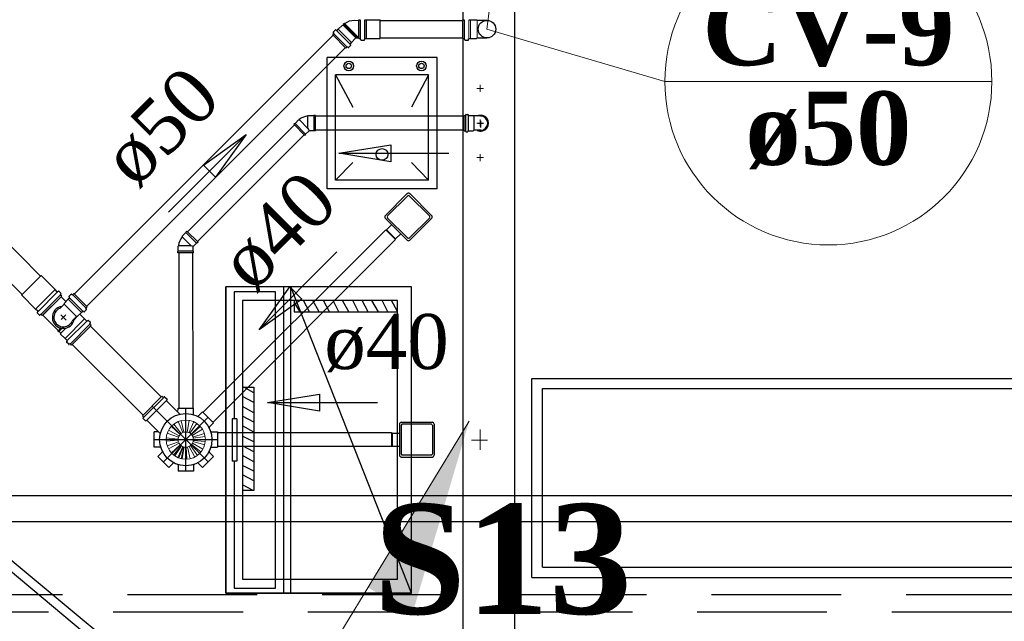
# Model space of a CAD drawing. Header units: millimetres. Extents: x 335 to 739279, y -1 to 84.
# Tile 79 of 244: x 376.54 to 380.34, y 22.6 to 24.92. Entities that reach past the tile are written whole.
import ezdxf

# ---------------------------------------------------------------- set-up
doc = ezdxf.new("R2010")
doc.units = ezdxf.units.MM
doc.header["$MEASUREMENT"] = 0
doc.linetypes.add('DASHDOT', pattern=[25.4, 12.7, -6.35, 0, -6.35])
doc.linetypes.add('Dashed', pattern=[0.75, 0.5, -0.25])
for name, color, linetype, lineweight in [('CV-Colunas', 7, 'Continuous', 20), ('CV-Indicação coluna', 5, 'Continuous', 20), ('CV-Sentido tubo', 7, 'Continuous', 20), ('CV-Seção tubo', 1, 'Continuous', 30), ('CV-Textos coluna', 7, 'Continuous', 20), ('CV-Textos tubo', 7, 'Continuous', 20), ('Nível 1', 7, 'Continuous', 5), ('Simbolos', 1, 'Continuous', 30), ('SIMBOLOS INT', 8, 'Continuous', 5), ('Simbolos_int', 1, 'Continuous', 30), ('Textos', 7, 'Continuous', 5), ('TQ-Sentido tubo', 7, 'Continuous', 20), ('TQ-Seção tubo', 1, 'Continuous', 30), ('TQ-Textos tubo', 7, 'Continuous', 20)]:
    doc.layers.add(name, color=color, linetype=linetype, lineweight=lineweight)
doc.styles.add('TimesNewRoman', font='times.ttf')
doc.styles.add('TimesNewRomanN', font='timesbd.ttf')
doc.dimstyles.get("Standard").update_dxf_attribs({"dimtxt": 0.18, "dimasz": 0.18, "dimexe": 0.18, "dimexo": 0.0625, "dimgap": 0.09, "dimtad": 0, "dimtih": 1, "dimtoh": 1, "dimdec": 4, "dimzin": 0, "dimdsep": 46, "dimtxsty": 'Standard', "dimcen": 0.09, "dimadec": 0, "dimazin": 0, "dimtfac": 1, "dimtdec": 4, "dimtofl": 0, "dimtmove": 0, "dimatfit": 3, "dimfxl": 0, "dimtolj": 1, "dimtzin": 0, "dimarcsym": 0})

msp = doc.modelspace()

# ---------------------------------------------------------------- hatches: boundary and pattern name
at = {"layer": 'CV-Colunas', "linetype": 'Continuous'}
msp.add_hatch(color=256, dxfattribs=at).paths.add_polyline_path([(377.8834, 22.7317), (378.0543, 22.6277), (378.2736, 23.3723), (377.8834, 22.7317)])

# ---------------------------------------------------------------- linework, layer by layer
at = {"color": 7}
for p, q in [((378.2488, 25.0839), (378.2488, 22.5099)), ((378.5148, 22.7699), (378.5148, 23.5369)), ((378.5148, 23.5369), (380.6368, 23.5369)), ((378.5558, 22.8089), (378.5558, 23.4979)), ((378.5558, 23.4979), (380.6368, 23.4979)), ((378.5558, 22.8089), (380.6368, 22.8089)), ((378.5148, 22.7699), (380.6368, 22.7699))]:
    msp.add_line(p, q, dxfattribs=at)
at = {"color": 8}
for p, q in [((377.7258, 24.2679), (377.7258, 24.7729)), ((378.1498, 24.7729), (377.7258, 24.7729)), ((378.1498, 24.2679), (378.1498, 24.7729)), ((378.1168, 24.7069), (377.7588, 24.7069)), ((377.7588, 24.3009), (377.7588, 24.7069)), ((377.7588, 24.7069), (377.8248, 24.5819)), ((378.1168, 24.7069), (378.0518, 24.5819)), ((378.1168, 24.3009), (378.1168, 24.7069)), ((377.7588, 24.3009), (377.8248, 24.3689)), ((378.1168, 24.3009), (378.0518, 24.3689)), ((378.1168, 24.3009), (377.7588, 24.3009)), ((378.1498, 24.2679), (377.7258, 24.2679)), ((377.3358, 23.8899), (377.3358, 22.7089)), ((378.0518, 23.8899), (377.3358, 23.8899)), ((377.3358, 22.7089), (377.3358, 23.8899)), ((378.0518, 23.8899), (377.3358, 23.8899)), ((377.3678, 23.8699), (377.3678, 23.3809)), ((377.5278, 23.8699), (377.3678, 23.8699)), ((377.5278, 22.7289), (377.5278, 23.8699)), ((377.5588, 22.7089), (377.5588, 23.8899)), ((378.0518, 22.7089), (377.5858, 23.8899)), ((377.5858, 22.7089), (377.5858, 23.8899)), ((378.0518, 22.7089), (378.0518, 23.8899)), ((377.9978, 23.8369), (377.3998, 23.8369)), ((377.3998, 23.8369), (377.3998, 22.7629)), ((377.5998, 23.8369), (377.5998, 23.7939)), ((377.6218, 23.7939), (377.5998, 23.8309)), ((377.6588, 23.7939), (377.6348, 23.8369)), ((377.6958, 23.7939), (377.6718, 23.8369)), ((377.7348, 23.7939), (377.7118, 23.8369)), ((377.7708, 23.7939), (377.7498, 23.8369)), ((377.8098, 23.7939), (377.7858, 23.8369)), ((377.8468, 23.7939), (377.8248, 23.8369)), ((377.8848, 23.7939), (377.8618, 23.8369)), ((377.9248, 23.7939), (377.8988, 23.8369)), ((377.9608, 23.7939), (377.9378, 23.8369)), ((377.9978, 23.7949), (377.9738, 23.8369)), ((377.9978, 23.7939), (377.9978, 23.8369)), ((377.9978, 22.7629), (377.9978, 23.8369)), ((377.5998, 23.7939), (377.9978, 23.7939)), ((377.3998, 23.5029), (377.4438, 23.5029)), ((377.4438, 23.4809), (377.4048, 23.5029)), ((377.4438, 23.5029), (377.4438, 23.1049)), ((377.4438, 23.4439), (377.3998, 23.4669)), ((377.4438, 23.4039), (377.3998, 23.4289)), ((377.3788, 23.3809), (377.3608, 23.3809)), ((377.3608, 23.3809), (377.3608, 23.2179)), ((377.3788, 23.3809), (377.3788, 23.2179)), ((377.4438, 23.3679), (377.3998, 23.3909)), ((377.4438, 23.3299), (377.3998, 23.3539)), ((377.4438, 23.2919), (377.3998, 23.3139)), ((377.4438, 23.2539), (377.3998, 23.2769)), ((377.4438, 23.2159), (377.3998, 23.2399)), ((377.3788, 23.2179), (377.3608, 23.2179)), ((377.3678, 23.2179), (377.3678, 22.7289)), ((377.4438, 23.1789), (377.3998, 23.2009)), ((377.4438, 23.1419), (377.3998, 23.1649)), ((377.4408, 23.1049), (377.3998, 23.1269)), ((377.4438, 23.1049), (377.3998, 23.1049)), ((377.3678, 22.7289), (377.5278, 22.7289)), ((377.3998, 22.7629), (377.9978, 22.7629)), ((378.0518, 22.7089), (377.3358, 22.7089)), ((377.3358, 22.7089), (378.0518, 22.7089))]:
    msp.add_line(p, q, dxfattribs=at)
at = {"color": 7}
msp.add_lwpolyline([(378.2488, 22.5099), (378.4498, 22.5099), (378.4498, 25.0839)], dxfattribs=at)
at = {"color": 7, "linetype": 'Continuous'}
msp.add_lwpolyline([(376.1968, 23.0949), (376.1778, 23.0699), (376.9908, 22.3899), (377.0128, 22.4159), (376.1968, 23.0949)], close=True, dxfattribs=at)
at = {"color": 8}
for centre, radius in [((377.8098, 24.7409), 0.0186), ((377.8098, 24.7409), 0.0105), ((378.0898, 24.7409), 0.0186), ((378.0898, 24.7409), 0.0105), ((377.9378, 24.3999), 0.0225)]:
    msp.add_circle(centre, radius, dxfattribs=at)
at = {"layer": 'CV-Colunas', "linetype": 'Continuous'}
for p, q in [((378.342, 24.8828), (378.5354, 26.3703)), ((377.4933, 22.0911), (378.2736, 23.3723))]:
    msp.add_line(p, q, dxfattribs=at)
at = {"layer": 'CV-Indicação coluna'}
for p, q in [((378.342, 24.8828), (379.0276, 24.681)), ((379.0276, 24.681), (380.2876, 24.681))]:
    msp.add_line(p, q, dxfattribs=at)
msp.add_circle((379.6576, 24.681), 0.63, dxfattribs=at)
at = {"layer": 'CV-Seção tubo'}
for p, q in [((377.931, 24.9161), (378.249, 24.9161)), ((376.7521, 23.8616), (377.7495, 24.859)), ((377.931, 24.8494), (378.249, 24.8494)), ((376.7993, 23.8144), (377.7966, 24.8118))]:
    msp.add_line(p, q, dxfattribs=at)
at = {"layer": 'Nível 1'}
for p, q in [((377.1745, 23.3292), (377.1639, 23.3738)), ((377.1815, 23.3306), (377.1823, 23.3766)), ((377.1865, 23.3299), (377.195, 23.3752)), ((377.1561, 23.3151), (377.1151, 23.3377)), ((377.1603, 23.3207), (377.1257, 23.3526)), ((377.1639, 23.3243), (377.1356, 23.361)), ((377.1702, 23.3278), (377.1518, 23.3702)), ((377.1936, 23.3271), (377.2127, 23.3702)), ((377.1978, 23.3257), (377.224, 23.3632)), ((377.2035, 23.32), (377.2374, 23.3511)), ((377.2063, 23.3172), (377.2459, 23.3412)), ((377.1526, 23.2988), (377.1059, 23.2946)), ((377.1526, 23.3031), (377.1066, 23.308)), ((377.154, 23.3101), (377.1101, 23.3257)), ((377.2091, 23.3101), (377.253, 23.3243)), ((377.2105, 23.3059), (377.2565, 23.3123)), ((377.2112, 23.2981), (377.2565, 23.2939)), ((377.154, 23.2918), (377.1094, 23.2769)), ((377.1561, 23.2868), (377.1151, 23.2656)), ((377.1603, 23.2811), (377.1264, 23.25)), ((377.1639, 23.2776), (377.1349, 23.2415)), ((377.1646, 23.2769), (377.1391, 23.2387)), ((377.1702, 23.2741), (377.1511, 23.2324)), ((377.1709, 23.2734), (377.1547, 23.2302)), ((377.1745, 23.2727), (377.1632, 23.2274)), ((377.1759, 23.2727), (377.1681, 23.2267)), ((377.1815, 23.2712), (377.1815, 23.226)), ((377.1837, 23.272), (377.1858, 23.226)), ((377.1886, 23.2727), (377.1985, 23.2274)), ((377.195, 23.2748), (377.2162, 23.2338)), ((377.1992, 23.2776), (377.2268, 23.2401)), ((377.2042, 23.2826), (377.2402, 23.2536)), ((377.207, 23.2868), (377.2473, 23.2635)), ((377.2091, 23.2932), (377.2544, 23.2804))]:
    msp.add_line(p, q, dxfattribs=at)
for radius in [0.0756, 0.0293]:
    msp.add_circle((377.1815, 23.3009), radius, dxfattribs=at)
at = {"layer": 'Simbolos'}
for p, q in [((377.7688, 24.8821), (377.7851, 24.8983)), ((377.7851, 24.8983), (377.7879, 24.8983)), ((377.7879, 24.8983), (377.79, 24.9004)), ((377.7893, 24.9026), (377.7914, 24.9047)), ((377.79, 24.9004), (377.7893, 24.9026)), ((377.7936, 24.904), (377.7914, 24.9047)), ((377.8318, 24.9167), (377.848, 24.916)), ((377.848, 24.8468), (377.848, 24.9188)), ((377.848, 24.9188), (377.854, 24.9188)), ((377.872, 24.9188), (377.878, 24.9188)), ((377.878, 24.9188), (377.879, 24.9188)), ((377.879, 24.9188), (377.931, 24.9188)), ((377.7476, 24.8608), (377.7511, 24.8644)), ((377.7476, 24.8608), (377.7985, 24.8099)), ((377.7497, 24.8715), (377.7582, 24.8799)), ((377.7497, 24.87), (377.7519, 24.8665)), ((377.7596, 24.8799), (377.7618, 24.8778)), ((377.7646, 24.8778), (377.7688, 24.8821)), ((377.7985, 24.8099), (377.8021, 24.8135)), ((377.8077, 24.8121), (377.8042, 24.8142)), ((377.8091, 24.8121), (377.8176, 24.8205)), ((377.8155, 24.8269), (377.8197, 24.8311)), ((377.8176, 24.822), (377.8155, 24.8241)), ((377.8197, 24.8311), (377.836, 24.8474)), ((377.8374, 24.8488), (377.848, 24.8495)), ((377.848, 24.8468), (377.854, 24.8468)), ((377.856, 24.8418), (377.855, 24.8458)), ((377.857, 24.8408), (377.869, 24.8408)), ((377.87, 24.8418), (377.871, 24.8448)), ((377.872, 24.8468), (377.878, 24.8468)), ((377.878, 24.8468), (377.879, 24.8468)), ((377.879, 24.8468), (377.931, 24.8468)), ((377.6545, 24.5492), (377.6525, 24.5472)), ((377.6745, 24.5492), (377.6545, 24.5492)), ((377.6755, 24.5502), (377.6745, 24.5492)), ((377.6815, 24.5502), (377.6755, 24.5502)), ((377.6815, 24.4902), (377.6815, 24.5502)), ((378.2545, 24.4912), (378.2545, 24.5502)), ((378.2545, 24.5502), (378.2585, 24.5502)), ((378.2605, 24.5532), (378.2595, 24.5512)), ((378.2615, 24.5542), (378.2675, 24.5542)), ((378.2695, 24.5532), (378.2695, 24.5512)), ((378.2705, 24.5502), (378.2895, 24.5502)), ((378.2895, 24.5502), (378.2915, 24.5482)), ((378.3045, 24.5482), (378.2915, 24.5482)), ((378.3175, 24.5482), (378.3045, 24.5482)), ((377.5975, 24.5162), (377.6005, 24.5192)), ((377.6405, 24.4732), (377.5975, 24.5162)), ((377.6005, 24.5192), (377.6025, 24.5192)), ((377.6025, 24.5192), (377.6165, 24.5332)), ((377.6165, 24.5332), (377.6195, 24.5332)), ((377.6405, 24.4732), (377.6435, 24.4762)), ((377.6435, 24.4782), (377.6565, 24.4912)), ((377.6435, 24.4762), (377.6435, 24.4782)), ((377.6745, 24.4912), (377.6565, 24.4912)), ((377.6755, 24.4902), (377.6745, 24.4912)), ((377.6815, 24.4902), (377.6755, 24.4902)), ((378.2545, 24.4912), (378.2585, 24.4912)), ((378.2605, 24.4882), (378.2595, 24.4902)), ((378.2615, 24.4872), (378.2675, 24.4872)), ((378.2695, 24.4882), (378.2695, 24.4902)), ((378.2705, 24.4912), (378.2895, 24.4912)), ((378.2895, 24.4912), (378.2915, 24.4932)), ((378.3045, 24.4932), (378.2915, 24.4932)), ((378.3175, 24.4932), (378.3045, 24.4932)), ((377.95, 24.1639), (378.0349, 24.2487)), ((378.0448, 24.2487), (378.1296, 24.1638)), ((377.95, 24.154), (378.0348, 24.0691)), ((378.0447, 24.0691), (378.1296, 24.1539)), ((377.182, 24.0987), (377.1678, 24.0846)), ((377.1862, 24.1044), (377.182, 24.1001)), ((377.182, 24.1001), (377.182, 24.0987)), ((377.2287, 24.062), (377.1862, 24.1044)), ((377.9549, 24.1094), (377.9747, 24.1292)), ((377.9549, 24.1066), (377.9875, 24.0741)), ((377.9903, 24.0741), (378.0101, 24.0939)), ((377.1678, 24.0846), (377.1678, 24.0818)), ((377.223, 24.0577), (377.2103, 24.045)), ((377.2244, 24.0577), (377.223, 24.0577)), ((377.2287, 24.062), (377.2244, 24.0577)), ((377.1509, 24.0252), (377.1523, 24.0266)), ((377.1509, 24.021), (377.1509, 24.0252)), ((377.2117, 24.021), (377.1509, 24.021)), ((377.1523, 24.0464), (377.1544, 24.0485)), ((377.1523, 24.0266), (377.1523, 24.0464)), ((377.2103, 24.0266), (377.2103, 24.045)), ((377.2117, 24.0252), (377.2103, 24.0266)), ((377.2117, 24.021), (377.2117, 24.0252)), ((376.6237, 23.9321), (376.5501, 23.8585)), ((376.6251, 23.9321), (376.6237, 23.9321)), ((376.6781, 23.879), (376.6251, 23.9321)), ((376.6866, 23.8705), (376.6781, 23.879)), ((376.6887, 23.8712), (376.6908, 23.8734)), ((376.7007, 23.8649), (376.6929, 23.8727)), ((376.5501, 23.8571), (376.5501, 23.8585)), ((376.6031, 23.8041), (376.5501, 23.8571)), ((376.7036, 23.8536), (376.6286, 23.7786)), ((376.6993, 23.8592), (376.7014, 23.8628)), ((376.7036, 23.8536), (376.6993, 23.8578)), ((376.7198, 23.8331), (376.7014, 23.8514)), ((376.729, 23.8422), (376.7127, 23.826)), ((376.7333, 23.8465), (376.729, 23.8422)), ((376.7396, 23.8613), (376.7311, 23.8529)), ((376.7311, 23.8514), (376.7333, 23.8493)), ((376.741, 23.8613), (376.7446, 23.8592)), ((376.7502, 23.8635), (376.7467, 23.8599)), ((376.8011, 23.8126), (376.7502, 23.8635)), ((376.6116, 23.7956), (376.6031, 23.8041)), ((376.6109, 23.7935), (376.6088, 23.7913)), ((376.6173, 23.7814), (376.6095, 23.7892)), ((376.7127, 23.8232), (376.6958, 23.8062)), ((376.7127, 23.826), (376.7127, 23.8232)), ((376.7799, 23.7913), (376.7637, 23.7751)), ((376.7842, 23.7956), (376.7799, 23.7913)), ((376.7891, 23.7935), (376.787, 23.7956)), ((376.799, 23.8019), (376.7905, 23.7935)), ((376.799, 23.8034), (376.7969, 23.8069)), ((376.8011, 23.8126), (376.7976, 23.809)), ((376.6229, 23.7829), (376.6194, 23.7807)), ((376.6286, 23.7786), (376.6244, 23.7829)), ((376.6901, 23.7213), (376.6307, 23.7807)), ((376.7608, 23.7751), (376.7439, 23.7581)), ((376.7637, 23.7751), (376.7608, 23.7751)), ((376.7743, 23.7829), (376.7714, 23.7829)), ((376.7912, 23.7659), (376.7743, 23.7829)), ((376.799, 23.7581), (376.7912, 23.7659)), ((376.8011, 23.7574), (376.804, 23.7602)), ((376.8139, 23.7517), (376.8054, 23.7602)), ((376.8117, 23.7468), (376.8139, 23.7503)), ((376.6894, 23.7206), (376.6887, 23.7185)), ((376.6915, 23.7157), (376.6887, 23.7185)), ((376.693, 23.7171), (376.6915, 23.7157)), ((376.7, 23.7114), (376.6937, 23.7178)), ((376.7417, 23.6655), (376.8167, 23.7404)), ((376.8167, 23.7404), (376.8125, 23.7447)), ((376.6993, 23.7079), (376.7, 23.7114)), ((376.7163, 23.6909), (376.6993, 23.7079)), ((376.7241, 23.6832), (376.7163, 23.6909)), ((376.7248, 23.681), (376.7219, 23.6782)), ((376.7304, 23.6683), (376.7219, 23.6768)), ((376.7354, 23.6704), (376.7318, 23.6683)), ((376.7417, 23.6655), (376.7375, 23.6697)), ((377.0147, 23.3929), (377.0896, 23.4678)), ((377.0896, 23.4678), (377.0939, 23.4636)), ((377.0988, 23.4657), (377.0967, 23.4636)), ((377.1002, 23.4657), (377.1094, 23.4565)), ((377.1073, 23.4501), (377.1582, 23.3992)), ((377.1094, 23.4551), (377.108, 23.4523)), ((377.1511, 23.4063), (377.1518, 23.4226)), ((377.1518, 23.4226), (377.2112, 23.4226)), ((377.2112, 23.3985), (377.2112, 23.4226)), ((377.0147, 23.3929), (377.0189, 23.3886)), ((377.0168, 23.3837), (377.0189, 23.3858)), ((377.0168, 23.3823), (377.026, 23.3731)), ((377.0274, 23.3731), (377.0302, 23.3745)), ((377.0323, 23.3752), (377.0833, 23.3243)), ((377.2296, 23.3915), (377.2466, 23.4084)), ((377.2296, 23.3915), (377.2466, 23.4084)), ((377.2466, 23.4084), (377.289, 23.366)), ((377.2466, 23.4084), (377.289, 23.366)), ((377.2721, 23.349), (377.289, 23.366)), ((377.2721, 23.349), (377.289, 23.366)), ((378.0048, 23.3609), (378.0048, 23.2409)), ((378.0118, 23.3679), (378.1318, 23.3679)), ((378.1388, 23.3609), (378.1388, 23.2409)), ((377.0762, 23.3313), (377.0599, 23.3306)), ((377.0599, 23.2712), (377.0599, 23.3306)), ((377.2791, 23.3306), (377.3032, 23.3306)), ((377.2791, 23.3306), (377.3032, 23.3306)), ((377.3032, 23.3306), (377.3032, 23.2712)), ((377.3032, 23.3306), (377.3032, 23.2712)), ((377.9748, 23.3239), (377.9748, 23.2779)), ((377.9768, 23.3259), (378.0048, 23.3259)), ((377.084, 23.2712), (377.0599, 23.2712)), ((377.2791, 23.2712), (377.3032, 23.2712)), ((377.2791, 23.2712), (377.3032, 23.2712)), ((377.9768, 23.2759), (378.0048, 23.2759)), ((377.091, 23.2529), (377.0741, 23.2359)), ((377.1165, 23.1935), (377.0741, 23.2359)), ((377.289, 23.2359), (377.2466, 23.1935)), ((377.289, 23.2359), (377.2466, 23.1935)), ((377.2721, 23.2529), (377.289, 23.2359)), ((377.2721, 23.2529), (377.289, 23.2359)), ((378.0118, 23.2339), (378.1318, 23.2339)), ((377.1335, 23.2104), (377.1165, 23.1935)), ((377.1518, 23.2034), (377.1518, 23.1793)), ((377.1518, 23.2034), (377.1518, 23.1793)), ((377.2112, 23.2034), (377.2112, 23.1793)), ((377.2112, 23.2034), (377.2112, 23.1793)), ((377.2296, 23.2104), (377.2466, 23.1935)), ((377.2296, 23.2104), (377.2466, 23.1935)), ((377.2112, 23.1793), (377.1518, 23.1793)), ((377.2112, 23.1793), (377.1518, 23.1793))]:
    msp.add_line(p, q, dxfattribs=at)
at = {"layer": 'Simbolos', "color": 1}
for p, q in [((378.249, 24.8468), (378.249, 24.9188)), ((378.249, 24.9188), (378.254, 24.9188)), ((378.273, 24.9188), (378.279, 24.9188)), ((378.279, 24.9188), (378.302, 24.9188)), ((378.302, 24.9188), (378.304, 24.9168)), ((378.304, 24.9168), (378.342, 24.9168)), ((378.249, 24.8468), (378.254, 24.8468)), ((378.257, 24.8418), (378.256, 24.8458)), ((378.258, 24.8408), (378.27, 24.8408)), ((378.271, 24.8418), (378.271, 24.8448)), ((378.273, 24.8468), (378.279, 24.8468)), ((378.279, 24.8468), (378.302, 24.8468)), ((378.302, 24.8468), (378.304, 24.8488)), ((378.304, 24.8488), (378.342, 24.8488))]:
    msp.add_line(p, q, dxfattribs=at)
msp.add_circle((378.342, 24.8828), 0.0338, dxfattribs=at)
at = {"layer": 'Simbolos'}
msp.add_circle((377.1815, 23.3009), 0.1007, dxfattribs=at)
for centre, radius, start, end in [((377.8318, 24.8531), 0.0631, 90.4443, 127.398), ((377.7504, 24.8707), 0.00133, 135, 210), ((377.7497, 24.8658), 0.00133, 315, 30), ((377.7589, 24.8792), 0.00133, 49.9999, 135), ((377.7632, 24.8792), 0.00133, 230, 315), ((377.8035, 24.8121), 0.00133, 60, 135), ((377.8169, 24.8255), 0.00133, 135, 220), ((377.8169, 24.8213), 0.00133, 315, 40.0001), ((377.8374, 24.8474), 0.00133, 89.9999, 180), ((377.854, 24.8448), 0.00133, 15, 90), ((377.857, 24.8418), 0.00133, 195, 270), ((377.869, 24.8418), 0.00133, 270, 355), ((377.872, 24.8448), 0.00133, 90, 175), ((377.8084, 24.8128), 0.00133, 240, 315), ((377.6645, 24.4712), 0.0779, 98.9327, 126.067), ((378.2585, 24.5512), 0.00133, 270, 345), ((378.2615, 24.5532), 0.00133, 90, 165), ((378.2675, 24.5532), 0.00133, 5, 90), ((378.2705, 24.5512), 0.00133, 185, 270), ((378.3175, 24.5202), 0.0274, 270, 90), ((378.2585, 24.4902), 0.00133, 15, 90), ((378.2615, 24.4882), 0.00133, 195, 270), ((378.2675, 24.4882), 0.00133, 270, 355), ((378.2705, 24.4902), 0.00133, 90, 175), ((378.0398, 24.2438), 0.00667, 44.9862, 134.986), ((377.9549, 24.1589), 0.00667, 134.986, 224.986), ((378.1247, 24.1589), 0.00667, 314.986, 44.9862), ((377.9563, 24.108), 0.002, 134.986, 224.986), ((377.2301, 24.0365), 0.0779, 143.933, 171.067), ((377.9889, 24.0755), 0.002, 224.986, 314.986), ((378.0398, 24.0741), 0.00667, 224.986, 314.986), ((376.688, 23.8719), 0.00133, 224.999, 309.999), ((376.6922, 23.8719), 0.00133, 44.9995, 129.999), ((376.7, 23.8642), 0.00133, 329.999, 44.9995), ((376.7, 23.8585), 0.00133, 149.999, 224.999), ((376.7318, 23.8521), 0.00133, 135, 220), ((376.7318, 23.8479), 0.00133, 315, 40.0001), ((376.7403, 23.8606), 0.00133, 60.0001, 135), ((376.7453, 23.8613), 0.00133, 240, 315), ((376.6102, 23.7899), 0.00133, 139.999, 224.999), ((376.6102, 23.7942), 0.00133, 319.999, 44.9995), ((376.7099, 23.7722), 0.0365, 112.953, 337.047), ((376.7856, 23.7942), 0.00133, 50.0001, 135), ((376.7898, 23.7942), 0.00133, 230, 315), ((376.799, 23.8076), 0.00133, 135, 210), ((376.7983, 23.8027), 0.00133, 315, 30.0001), ((376.618, 23.7821), 0.00133, 224.999, 299.999), ((376.6237, 23.7821), 0.00133, 44.9995, 119.999), ((376.7997, 23.7588), 0.00133, 225, 310), ((376.8047, 23.7595), 0.00133, 45.0001, 130), ((376.8132, 23.751), 0.00133, 330, 45.0001), ((376.8132, 23.7454), 0.00133, 150, 225), ((376.7226, 23.6775), 0.00133, 140, 225), ((376.7234, 23.6824), 0.00133, 320, 45.0001), ((376.7311, 23.669), 0.00133, 225, 300), ((376.7368, 23.669), 0.00133, 45.0001, 120), ((377.0953, 23.465), 0.00133, 225, 310), ((377.0995, 23.465), 0.00133, 45, 130), ((377.1087, 23.4516), 0.00133, 140, 225), ((377.1087, 23.4558), 0.00133, 320, 45), ((377.0175, 23.383), 0.00133, 140, 225), ((377.0175, 23.3872), 0.00133, 320, 45), ((377.0267, 23.3738), 0.00133, 225, 310), ((377.0309, 23.3738), 0.00133, 45, 130), ((377.1596, 23.4006), 0.002, 225, 282.387), ((377.2282, 23.3929), 0.002, 243.161, 315), ((377.2735, 23.3476), 0.002, 135, 206.839), ((377.2791, 23.3335), 0.002, 198.161, 270), ((378.0118, 23.3609), 0.00667, 89.9947, 179.995), ((378.1318, 23.3609), 0.00667, 0.0053, 89.9947), ((377.0818, 23.3229), 0.002, 347.613, 45), ((377.9768, 23.3239), 0.002, 89.9947, 179.995), ((377.2791, 23.2684), 0.002, 90, 161.839), ((377.9768, 23.2779), 0.002, 179.995, 269.995), ((377.0896, 23.2543), 0.002, 315, 26.839), ((377.2735, 23.2543), 0.002, 153.161, 225), ((378.0118, 23.2409), 0.00667, 179.995, 269.995), ((378.1318, 23.2409), 0.00667, 269.995, 0.0053), ((377.1349, 23.209), 0.002, 63.161, 135), ((377.149, 23.2034), 0.002, 0, 71.839), ((377.2141, 23.2034), 0.002, 108.161, 180), ((377.2282, 23.209), 0.002, 45, 116.839)]:
    msp.add_arc(centre, radius, start, end, dxfattribs=at)
at = {"layer": 'Simbolos', "color": 1}
for centre, start, end in [((378.254, 24.8448), 15, 90), ((378.258, 24.8418), 195, 270), ((378.27, 24.8418), 270, 355), ((378.273, 24.8448), 90, 175)]:
    msp.add_arc(centre, 0.00133, start, end, dxfattribs=at)
at = {"layer": 'SIMBOLOS INT', "color": 1}
for p, q in [((378.255, 24.8468), (378.255, 24.9188)), ((378.272, 24.8468), (378.272, 24.9188)), ((378.279, 24.9188), (378.279, 24.8468)), ((378.304, 24.9168), (378.304, 24.8488))]:
    msp.add_line(p, q, dxfattribs=at)
at = {"layer": 'SIMBOLOS INT', "linetype": 'Continuous'}
for p, q in [((378.3158, 24.6539), (378.3158, 24.6679)), ((378.3158, 24.6539), (378.3028, 24.6539)), ((378.3158, 24.6539), (378.3158, 24.6409)), ((378.3158, 24.6539), (378.3288, 24.6539)), ((378.3158, 24.5209), (378.3028, 24.5209)), ((378.3158, 24.5209), (378.3158, 24.5339)), ((378.3158, 24.5209), (378.3288, 24.5209)), ((378.3158, 24.5209), (378.3158, 24.5079)), ((378.3158, 24.3879), (378.3158, 24.4009)), ((378.3158, 24.3879), (378.3028, 24.3879)), ((378.3158, 24.3879), (378.3158, 24.3739)), ((378.3158, 24.3879), (378.3288, 24.3879)), ((378.3158, 23.2619), (378.3158, 23.3399)), ((378.3438, 23.2989), (378.2828, 23.2989)), ((378.3158, 23.2989), (378.3158, 23.2619)), ((378.3158, 23.2989), (378.3438, 23.2989))]:
    msp.add_line(p, q, dxfattribs=at)
at = {"layer": 'Simbolos_int'}
for p, q in [((377.7879, 24.8983), (377.8374, 24.8488)), ((377.79, 24.9004), (377.8417, 24.8488)), ((377.7936, 24.904), (377.848, 24.8495)), ((377.848, 24.8495), (377.848, 24.916)), ((377.855, 24.8468), (377.855, 24.9188)), ((377.871, 24.8468), (377.871, 24.9188)), ((377.878, 24.8468), (377.878, 24.9188)), ((377.931, 24.8468), (377.931, 24.9188)), ((377.7519, 24.8651), (377.8028, 24.8142)), ((377.7632, 24.8764), (377.8141, 24.8255)), ((377.7688, 24.8821), (377.8197, 24.8311)), ((377.6525, 24.5002), (377.6525, 24.5472)), ((377.6745, 24.5492), (377.6745, 24.4912)), ((378.2595, 24.5502), (378.2595, 24.4912)), ((378.2695, 24.5502), (378.2695, 24.4912)), ((378.2915, 24.5482), (378.2915, 24.4932)), ((377.6435, 24.4782), (377.6025, 24.5192)), ((377.6195, 24.5332), (377.6525, 24.5002)), ((378.3075, 24.5202), (378.3285, 24.5202)), ((378.3175, 24.5292), (378.3175, 24.5042)), ((377.6525, 24.5002), (377.6545, 24.4962)), ((377.6545, 24.4962), (377.6565, 24.4912)), ((378.037, 24.2409), (377.9578, 24.1618)), ((378.0426, 24.2409), (378.1218, 24.1617)), ((377.9578, 24.1561), (378.037, 24.0769)), ((378.1218, 24.1561), (378.0426, 24.0769)), ((377.182, 24.0987), (377.223, 24.0577)), ((377.9549, 24.1094), (377.9903, 24.0741)), ((377.2011, 24.0485), (377.1678, 24.0818)), ((377.2103, 24.0266), (377.1523, 24.0266)), ((377.1544, 24.0485), (377.2011, 24.0485)), ((377.2011, 24.0485), (377.2053, 24.0471)), ((377.2053, 24.0471), (377.2103, 24.045)), ((376.6781, 23.879), (376.6031, 23.8041)), ((376.6873, 23.8698), (376.6123, 23.7949)), ((376.6986, 23.8585), (376.6237, 23.7836)), ((376.7014, 23.8514), (376.6307, 23.7807)), ((376.729, 23.8422), (376.7799, 23.7913)), ((376.7849, 23.7963), (376.734, 23.8472)), ((376.7969, 23.8083), (376.746, 23.8592)), ((376.7127, 23.8232), (376.7608, 23.7751)), ((376.7212, 23.7609), (376.7, 23.7821)), ((376.7191, 23.7814), (376.7014, 23.7638)), ((376.7099, 23.7722), (376.7191, 23.7814)), ((376.7163, 23.6909), (376.7912, 23.7659)), ((376.7248, 23.6824), (376.7997, 23.7574)), ((376.7516, 23.7631), (376.7637, 23.7751)), ((376.6894, 23.7206), (376.7, 23.7312)), ((376.693, 23.7171), (376.7057, 23.7298)), ((376.7, 23.7114), (376.7191, 23.7305)), ((376.7368, 23.6704), (376.8117, 23.7454)), ((377.0953, 23.4622), (377.0203, 23.3872)), ((377.1066, 23.4508), (377.0316, 23.3759)), ((378.0118, 23.3569), (378.0118, 23.2449)), ((378.1278, 23.3609), (378.0158, 23.3609)), ((378.1318, 23.3569), (378.1318, 23.2449)), ((377.9768, 23.3259), (377.9768, 23.2759)), ((378.1278, 23.2409), (378.0158, 23.2409))]:
    msp.add_line(p, q, dxfattribs=at)
at = {"layer": 'Simbolos_int', "linetype": 'DASHDOT', "ltscale": 0.05}
for p, q in [((377.2678, 23.2147), (377.0521, 23.4303)), ((377.1815, 23.1793), (377.1815, 23.4226)), ((377.0953, 23.2147), (377.2678, 23.3872)), ((377.0599, 23.3009), (377.3032, 23.3009))]:
    msp.add_line(p, q, dxfattribs=at)
at = {"layer": 'Simbolos_int'}
for centre, radius, start, end in [((378.3175, 24.5202), 0.0304, 244.623, 115.377), ((378.0398, 24.2381), 0.00333, 44.9862, 134.986), ((377.9606, 24.1589), 0.00333, 134.986, 224.986), ((378.119, 24.1589), 0.00333, 314.986, 44.9862), ((378.0398, 24.0797), 0.00333, 224.986, 314.986), ((376.7099, 23.7722), 0.0424, 97.8608, 352.139), ((378.0158, 23.3569), 0.00333, 89.9947, 179.995), ((378.1278, 23.3569), 0.00333, 0.0053, 89.9947), ((378.0158, 23.2449), 0.00333, 179.995, 269.995), ((378.1278, 23.2449), 0.00333, 269.995, 0.0053)]:
    msp.add_arc(centre, radius, start, end, dxfattribs=at)
at = {"layer": 'TQ-Seção tubo'}
for p, q in [((376.6222, 23.9306), (374.5373, 26.0157)), ((376.5515, 23.8599), (374.4666, 25.945)), ((378.2545, 24.5469), (377.6815, 24.5469)), ((377.6002, 24.5136), (377.1886, 24.102)), ((377.6379, 24.4759), (377.2263, 24.0643)), ((378.2545, 24.4936), (377.6815, 24.4936)), ((377.9523, 24.1092), (377.249, 23.4061)), ((377.9901, 24.0715), (377.2867, 23.3683)), ((377.1546, 24.0209), (377.1548, 23.4226)), ((377.208, 24.021), (377.2082, 23.4226)), ((377.0874, 23.4657), (376.8146, 23.7383)), ((377.0168, 23.3949), (376.7439, 23.6676)), ((377.9748, 23.3276), (377.3032, 23.3276)), ((377.9748, 23.2743), (377.3032, 23.2743))]:
    msp.add_line(p, q, dxfattribs=at)
at = {"layer": 'TQ-Seção tubo', "color": 5, "linetype": 'Continuous'}
for p, q in [((382.6391, 23.0846), (360.0977, 23.0846)), ((382.6391, 22.9846), (360.1972, 22.9846))]:
    msp.add_line(p, q, dxfattribs=at)
at = {"layer": 'TQ-Seção tubo', "linetype": 'Dashed'}
for p, q in [((383.4571, 22.7029), (366.6197, 22.7029)), ((383.4023, 22.6363), (366.6197, 22.6363))]:
    msp.add_line(p, q, dxfattribs=at)

# ---------------------------------------------------------------- texts
at = {"layer": 'CV-Textos coluna', "char_height": 0.2824, "attachment_point": 8, "line_spacing_factor": 0.798, "style": 'TimesNewRomanN'}
for s, insert, width in [('CV-9', (379.6576, 24.7372), 1.741633), ('ø50', (379.6576, 24.3422), 1.152387)]:
    msp.add_mtext(s, dxfattribs=dict(at, insert=insert, width=width))
at = {"layer": 'CV-Textos tubo', "insert": (377.1664, 24.4263), "char_height": 0.2118, "width": 0.896301, "attachment_point": 8, "rotation": 45.0001, "line_spacing_factor": 0.798, "style": 'TimesNewRoman'}
msp.add_mtext('ø50', dxfattribs=at)
at = {"layer": 'Textos', "color": 3, "insert": (377.9054, 22.6231), "char_height": 0.4236, "width": 1.896416, "attachment_point": 7, "line_spacing_factor": 0.9, "style": 'TimesNewRomanN'}
msp.add_mtext('S13', dxfattribs=at)
at = {"layer": 'TQ-Textos tubo', "insert": (377.4485, 23.8544), "char_height": 0.2118, "width": 0.896301, "attachment_point": 7, "rotation": 44.9886, "line_spacing_factor": 0.798, "style": 'TimesNewRoman'}
msp.add_mtext('ø40', dxfattribs=at)
at = {"layer": 'TQ-Textos tubo', "insert": (377.7153, 23.5597), "char_height": 0.2118, "width": 0.896301, "attachment_point": 7, "line_spacing_factor": 0.798, "style": 'TimesNewRoman'}
msp.add_mtext('ø40', dxfattribs=at)

# ---------------------------------------------------------------- leaders
at = {"layer": 'CV-Sentido tubo'}
msp.add_leader([(377.4149, 24.4773), (377.1154, 24.1777)], dimstyle='Standard', override={"dimasz": 0.2, "dimldrblk": 'CLOSED'}, dxfattribs=at)
at = {"layer": 'TQ-Sentido tubo'}
for points in [[(377.7718, 24.4043), (378.1954, 24.4043)], [(377.4643, 23.7244), (377.7639, 24.0239)], [(377.4971, 23.4438), (377.9207, 23.4438)]]:
    msp.add_leader(points, dimstyle='Standard', override={"dimasz": 0.2, "dimldrblk": 'CLOSED'}, dxfattribs=at)

doc.saveas('drawing.dxf')
